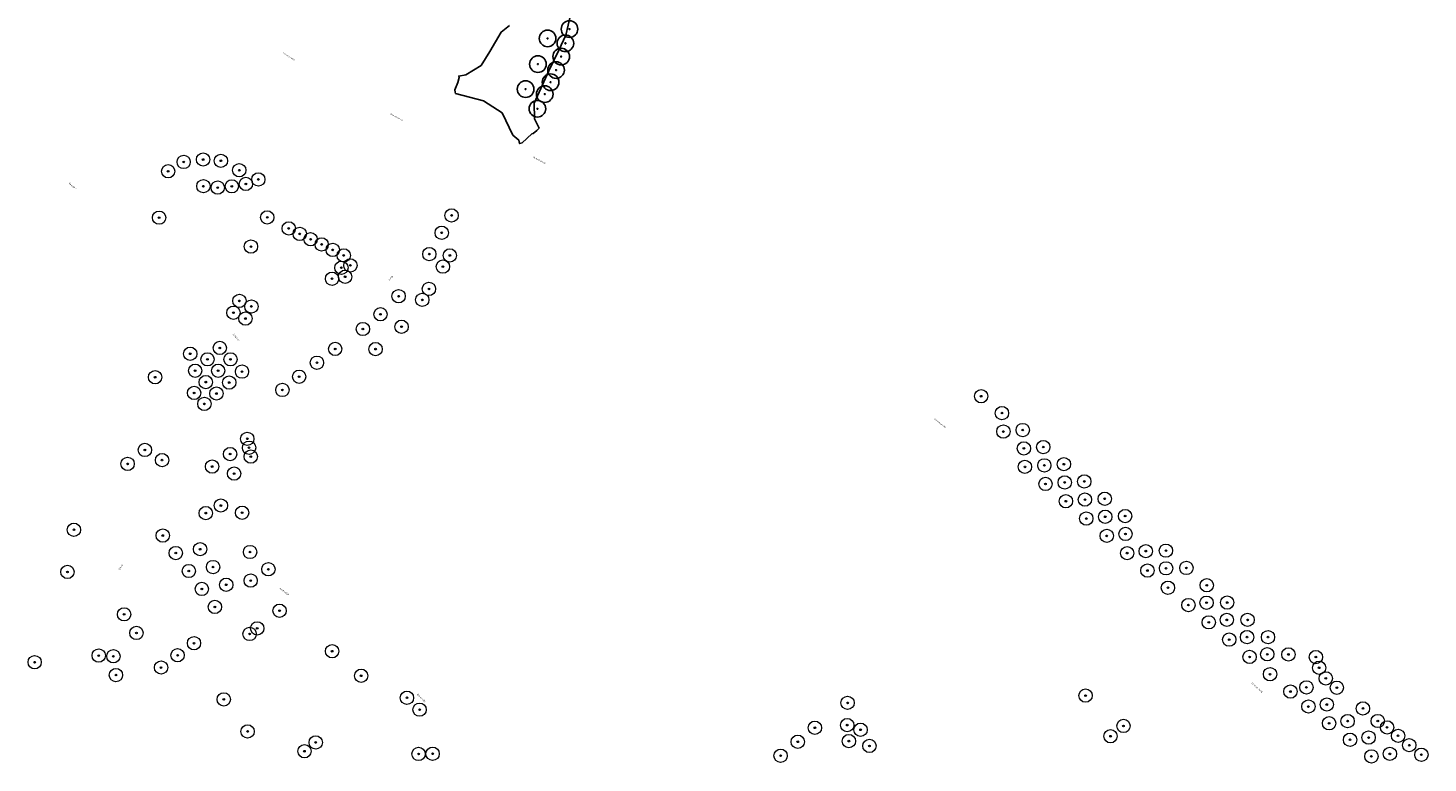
# Model space of a CAD drawing. Header units: metres. Extents: x 157685 to 160831, y 403691 to 406312.
# Tile 3 of 134: x 158426 to 159057, y 403703 to 404034. Entities that reach past the tile are written whole.
import ezdxf
from ezdxf.enums import TextEntityAlignment as Align

# ---------------------------------------------------------------- set-up
doc = ezdxf.new("R2010")
doc.units = ezdxf.units.M
doc.layers.get('Defpoints').update_dxf_attribs({"color": 171})
for name, color, linetype, lineweight in [('B-WE-GR-BOOM-S', 90, 'Continuous', 25), ('B-WE-GR-BOOM-S (ingemeten)', 90, 'Continuous', 25), ('B-WE-OG-TOPOGRAFIE-T35', 7, 'Continuous', 35)]:
    doc.layers.add(name, color=color, linetype=linetype, lineweight=lineweight)
doc.styles.add('NLCS-ISO', font='NLCS-ISO.TTF')
doc.styles.add('NLCS-ISO-M200-T35', font='NLCS-ISO.TTF', dxfattribs={"height": 0.7})

# ---------------------------------------------------------------- blocks, each defined once
blk = doc.blocks.new('SGR-BOOM_GBKN-SO')
at = {"linetype": 'ByBlock', "lineweight": 18}
h = blk.add_hatch(color=0, dxfattribs=at)
h.dxf.hatch_style = 1
edge = h.paths.add_edge_path()
edge.add_arc((0, 0), 0.25, 0, 360)
at = {"color": 0, "linetype": 'ByBlock', "lineweight": 18}
for radius in [2, 0.25]:
    blk.add_circle((0, 0), radius, dxfattribs=at)
at = {"color": 0, "linetype": 'ByBlock', "lineweight": 18, "style": 'NLCS-ISO'}
blk.add_attdef('SOORT', (2.5, 0), '', height=1.5, dxfattribs=at)
blk = doc.blocks.new('SGR-BOOM_01')
at = {"ltscale": 0.1}
h = blk.add_hatch(color=256, dxfattribs=at)
edge = h.paths.add_edge_path()
edge.add_arc((0, 0), 0.15, 0, 360)
for radius in [2.5, 0.045]:
    blk.add_circle((0, 0), radius)
blk.add_circle((0, 0), 0.15, dxfattribs=at)

msp = doc.modelspace()

# ---------------------------------------------------------------- linework, layer by layer
at = {"layer": 'Defpoints'}
msp.add_lwpolyline([(158642.893, 404034.914), (158639.165, 404032.013), (158633.987, 404023.277), (158630.197, 404016.991), (158623.161, 404012.668), (158620.083, 404012.152), (158620.167, 404011.512), (158619.624, 404009.339), (158618.268, 404005.915), (158618.463, 404004.928), (158618.609, 404004.361), (158631.22, 404000.966), (158639.542, 403995.651), (158644.395, 403985.565), (158647.038, 403983.317), (158647.473, 403981.758), (158648.544, 403982.037), (158652.973, 403986.116), (158653.618, 403986.312), (158655.18, 403987.668), (158656.214, 403988.657), (158654.086, 403992.98), (158654.059, 403999.992), (158660.551, 404014.578), (158665.138, 404023.783), (158668.296, 404030.572), (158670.324, 404039.585)], dxfattribs=at)

# ---------------------------------------------------------------- block references
at = {"layer": 'B-WE-GR-BOOM-S', "xscale": 1.5, "yscale": 1.5, "zscale": 1.5}
for p in [(158496.177, 403973.474), (158504.944, 403974.577), (158512.928, 403973.994), (158489.194, 403969.274), (158521.219, 403969.747), (158529.8, 403965.6), (158505.048, 403962.564), (158511.501, 403961.915), (158517.864, 403962.493), (158524.188, 403963.567), (158485.125, 403948.381), (158533.818, 403948.496), (158616.834, 403949.392), (158543.492, 403943.519), (158548.416, 403941.081), (158612.365, 403941.563), (158526.49, 403935.349), (158553.34, 403938.643), (158558.316, 403936.329), (158563.274, 403933.862), (158568.259, 403931.365), (158606.798, 403931.97), (158616.036, 403931.369), (158567.199, 403925.824), (158568.868, 403921.759), (158571.237, 403926.878), (158612.893, 403926.312), (158562.985, 403920.876), (158606.646, 403916.261), (158521.266, 403910.883), (158592.987, 403912.979), (158603.644, 403911.357), (158518.601, 403905.569), (158523.994, 403902.931), (158526.659, 403908.369), (158584.806, 403904.856), (158576.877, 403898.218), (158594.299, 403899.237), (158512.462, 403889.688), (158499.122, 403887.066), (158506.901, 403884.555), (158517.263, 403884.553), (158564.4, 403889.235), (158582.581, 403889.152), (158501.342, 403879.423), (158511.702, 403879.42), (158522.444, 403879.011), (158556.21, 403883.04), (158483.327, 403876.49), (158506.143, 403874.287), (158516.695, 403874.08), (158540.618, 403870.755), (158548.178, 403876.74), (158500.867, 403869.417), (158505.491, 403864.47), (158510.947, 403869.15), (158855.286, 403867.931), (158864.661, 403860.342), (158865.286, 403852.025), (158873.99, 403852.713), (158524.838, 403848.748), (158478.723, 403843.723), (158486.448, 403839.158), (158517.087, 403841.877), (158525.614, 403844.74), (158526.391, 403840.733), (158874.53, 403844.429), (158883.281, 403845.038), (158470.953, 403837.437), (158508.974, 403836.245), (158518.889, 403833.07), (158874.996, 403836.123), (158883.736, 403836.787), (158892.533, 403837.316), (158884.25, 403828.404), (158892.898, 403829.091), (158901.733, 403829.532), (158893.452, 403820.623), (158902.024, 403821.353), (158910.924, 403821.738), (158506.141, 403815.268), (158512.946, 403818.698), (158522.495, 403815.454), (158920.115, 403813.944), (158446.765, 403807.773), (158902.643, 403812.829), (158911.149, 403813.614), (158486.76, 403805.172), (158911.834, 403805.035), (158920.275, 403805.876), (158492.615, 403797.292), (158503.567, 403799.018), (158526.058, 403797.753), (158921.025, 403797.241), (158929.401, 403798.137), (158938.498, 403798.356), (158443.845, 403788.766), (158498.49, 403789.194), (158509.393, 403790.991), (158534.319, 403789.97), (158930.167, 403789.389), (158938.527, 403790.399), (158947.689, 403790.562), (158515.35, 403782.997), (158526.347, 403784.863), (158956.88, 403782.768), (158504.364, 403781.097), (158939.407, 403781.653), (158510.239, 403772.999), (158539.363, 403771.292), (158948.599, 403773.859), (158956.778, 403774.922), (158966.071, 403774.974), (158469.349, 403769.67), (158957.79, 403766.065), (158965.904, 403767.183), (158975.262, 403767.18), (158474.914, 403761.27), (158525.886, 403760.829), (158529.306, 403763.351), (158966.981, 403758.271), (158975, 403759.41), (158984.453, 403759.386), (158457.904, 403751.085), (158464.519, 403750.77), (158493.444, 403751.224), (158500.83, 403756.646), (158563.018, 403753.038), (158984.126, 403751.672), (158993.644, 403751.592), (158429.079, 403748.087), (158485.993, 403745.713), (158976.172, 403750.477), (159006.021, 403750.429), (159007.482, 403745.601), (158465.7, 403742.318), (158576.097, 403741.986), (158985.363, 403742.683), (159010.462, 403740.832), (158596.731, 403732.092), (158902.295, 403733.049), (158994.554, 403734.889), (159001.746, 403736.772), (159015.454, 403736.626), (158514.25, 403731.363), (158602.417, 403726.722), (158795.151, 403729.788), (159002.643, 403728.148), (159010.939, 403729.045), (159027.208, 403727.276), (158794.976, 403719.754), (158919.378, 403719.369), (159011.961, 403720.582), (159020.317, 403721.557), (159033.888, 403721.616), (158524.97, 403716.918), (158780.422, 403718.554), (158800.984, 403717.654), (158913.537, 403714.745), (159021.393, 403713.165), (159029.773, 403714.167), (159038.072, 403718.737), (159043.02, 403714.936), (158550.582, 403707.995), (158555.619, 403711.965), (158601.965, 403706.767), (158608.285, 403706.852), (158772.712, 403712.267), (158795.736, 403712.562), (158804.982, 403710.377), (159039.332, 403706.817), (159048.07, 403710.727), (158765.002, 403705.979), (159031.014, 403705.688), (159053.501, 403706.429)]:
    msp.add_blockref('SGR-BOOM_GBKN-SO', p, dxfattribs=at)
at = {"layer": 'B-WE-GR-BOOM-S (ingemeten)', "xscale": 1.5, "yscale": 1.5, "zscale": 1.5}
for p in [(158660.048, 404029.136, 8.668), (158669.914, 404033.34, 8.302), (158668.061, 404026.919, 8.41), (158655.718, 404017.545, 8.719), (158663.863, 404014.894, 8.439), (158666.173, 404020.939, 8.504), (158661.409, 404009.41, 8.442), (158650.167, 404006.288, 8.832), (158658.769, 404004.043, 8.338), (158655.462, 403997.466, 8.367)]:
    msp.add_blockref('SGR-BOOM_01', p, dxfattribs=at)

# ---------------------------------------------------------------- texts
at = {"layer": 'B-WE-OG-TOPOGRAFIE-T35', "style": 'NLCS-ISO-M200-T35'}
for s, rotation, p in [('Structuurweg', 327.9, (158543.463, 404020.966)), ('Structuurweg', 153.155115, (158592.108, 403993.613)), ('Structuurweg', 153.506612, (158656.394, 403974.238)), ('Eekelhof', 317.7, (158446.208, 403962.582)), ('Steeg', 53.5, (158589.368, 403920.969)), ('Eekelhof', 310.8, (158519.872, 403894.467)), ('Structuurweg', 323.5, (158836.737, 403855.728)), ('Steeg', 59, (158467.924, 403790.883)), ('Kerkendijk', 323.2, (158541.484, 403779.853)), ('Structuurweg', 319.6, (158979.454, 403736.668)), ('Kerkendijk', 316.5, (158603.175, 403731.923))]:
    msp.add_text(s, height=0.7, rotation=rotation, dxfattribs=at).set_placement(p, align=Align.MIDDLE)

doc.saveas('drawing.dxf')
